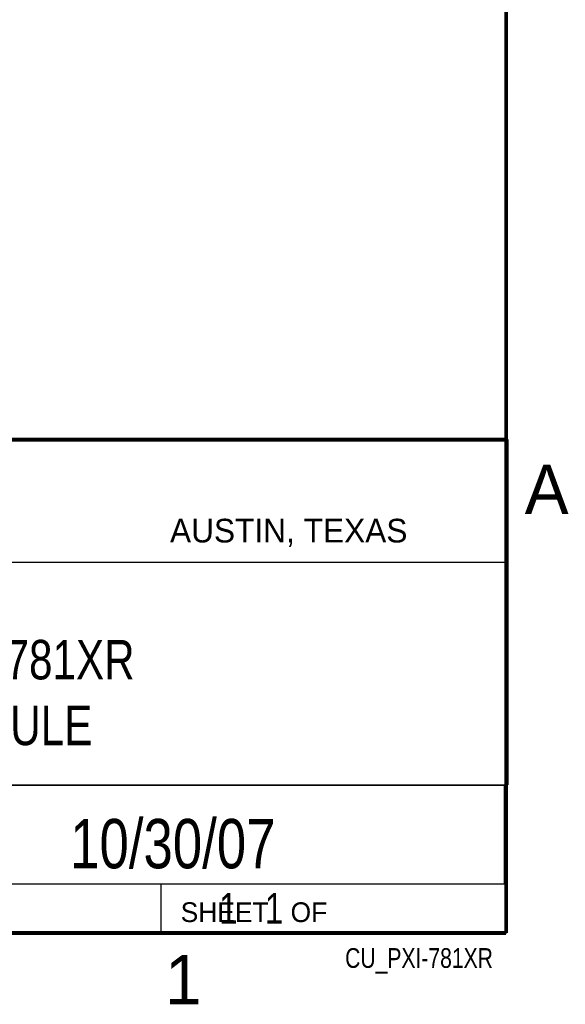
# Model space of a CAD drawing. Header units: inches. Extents: x 0 to 34, y 0 to 22.
# Tile 46 of 55: x 31 to 33.8, y 0.1 to 5.1. Entities that reach past the tile are written whole.
import ezdxf
from ezdxf.enums import TextEntityAlignment as Align

# ---------------------------------------------------------------- set-up
doc = ezdxf.new("R2010")
doc.units = ezdxf.units.IN
doc.header["$LTSCALE"] = 1.87
doc.header["$MEASUREMENT"] = 0
doc.layers.get('0').update_dxf_attribs({"linetype": 'CONTINUOUS'})
doc.styles.get("Standard").update_dxf_attribs({"font": 'txt', "width": 0.8})

msp = doc.modelspace()

# ---------------------------------------------------------------- linework, layer by layer
at = {"color": 2, "linetype": 'CONTINUOUS'}
for p, q in [((28.3793, 3.0003), (33.5093, 3.0003)), ((33.5093, 3.0003), (33.5093, 1.2503)), ((28.7231, 2.38), (33.5, 2.38)), ((28.3793, 1.2503), (33.5093, 1.2503)), ((30.13, 1.2499), (33.49, 1.2499)), ((33.49, 1.2499), (33.49, 0.7499)), ((28.38, 0.75), (33.5, 0.75)), ((30.13, 0.7499), (33.49, 0.7499)), ((31.75, 0.75), (33.5, 0.75)), ((31.75, 0.75), (31.75, 0.5)), ((33.5, 0.75), (33.5, 0.5)), ((31.75, 0.5), (33.5, 0.5)), ((32.4953, 0.5017), (33.4953, 0.5017)), ((32.4953, 0.5017), (32.4953, 0.5012)), ((32.4953, 0.5012), (33.4953, 0.5012)), ((33.4953, 0.5017), (33.4953, 0.5012))]:
    msp.add_line(p, q, dxfattribs=at)
at = {"color": 7, "linetype": 'CONTINUOUS', "const_width": 0.02}
for points in [[(33.5, 0.5), (33.5, 21.5)], [(25.58, 3), (33.5, 3)], [(0.5, 0.5), (33.5, 0.5)]]:
    msp.add_lwpolyline(points, dxfattribs=at)

# ---------------------------------------------------------------- texts
at = {"color": 2, "linetype": 'CONTINUOUS'}
for s, height, p in [('A', 0.25, (33.5939, 2.6228)), ('AUSTIN, TEXAS', 0.12, (31.7957, 2.479)), ('SHEET   OF', 0.1, (31.8499, 0.5557)), ('1', 0.25, (31.7706, 0.139))]:
    msp.add_text(s, height=height, dxfattribs=at).set_placement(p)
at = {"color": 7, "linetype": 'CONTINUOUS', "width": 0.8}
msp.add_text('10/30/07', height=0.25, dxfattribs=at).set_placement((31.81, 0.828), align=Align.CENTER)
at = {"color": 2, "linetype": 'CONTINUOUS', "width": 0.8}
msp.add_text('CU_PXI-781XR', height=0.1, dxfattribs=at).set_placement((33.4328, 0.3236), align=Align.RIGHT)
at = {"color": 7, "linetype": 'CONTINUOUS'}
for s, insert, char_height, width, attachment_point in [('NI PXI-781XR\\PMODULE', (30.9443, 1.9853), 0.2, 1.92, 2), ('     1   1', (31.8125, 0.7031), 0.15625, 1.25, 1)]:
    msp.add_mtext(s, dxfattribs=dict(at, insert=insert, char_height=char_height, width=width, attachment_point=attachment_point))

doc.saveas('drawing.dxf')
